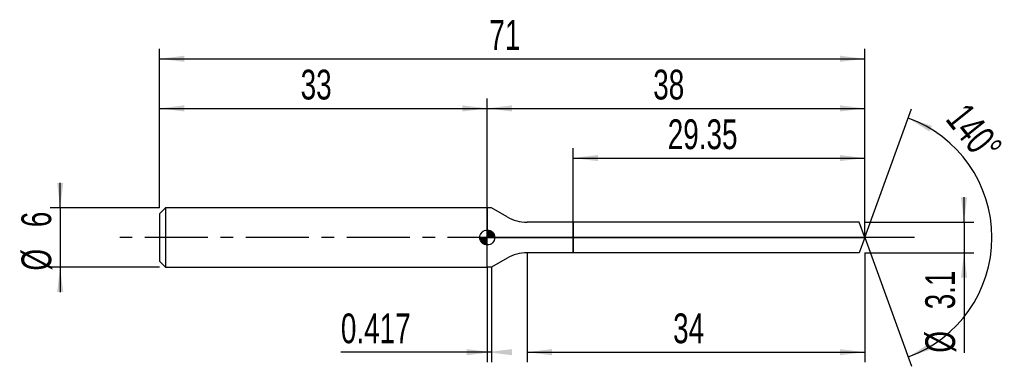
# Model space of a CAD drawing. Extents: x -14.1 to 85.1, y -13 to 21.9.
import ezdxf
from ezdxf.enums import TextEntityAlignment as Align

# ---------------------------------------------------------------- set-up
doc = ezdxf.new("R2010")
doc.units = 0
doc.linetypes.add('CENTER', pattern=[10.16, 6.35, -1.27, 1.27, -1.27])
doc.layers.get('0').update_dxf_attribs({"linetype": 'CONTINUOUS'})
for name, color, linetype in [('1', 4, 'CONTINUOUS'), ('2', 7, 'CONTINUOUS'), ('4', 2, 'CENTER'), ('CUT', 1, 'CONTINUOUS'), ('NOCUT', 7, 'CONTINUOUS'), ('SK1', 4, 'CONTINUOUS'), ('SK2', 7, 'CONTINUOUS'), ('SK4', 2, 'CENTER')]:
    doc.layers.add(name, color=color, linetype=linetype)
doc.dimstyles.new('SLDDIMSTYLE0', dxfattribs={"dimtxt": 3, "dimasz": 2.5, "dimexe": 0, "dimexo": 0.0625, "dimgap": 0.75, "dimtad": 1, "dimrnd": 1e-09, "dimzin": 12, "dimsah": 1, "dimcen": 0.09, "dimazin": 3, "dimtfac": 1, "dimtofl": 0, "dimtmove": 0, "dimatfit": 3})
doc.dimstyles.new('SLDDIMSTYLE1', dxfattribs={"dimtxt": 3, "dimasz": 2.5, "dimexe": 0, "dimexo": 0.0625, "dimgap": 0.75, "dimtad": 1, "dimrnd": 1e-09, "dimzin": 12, "dimsah": 1, "dimcen": 0.09, "dimazin": 3, "dimtfac": 1, "dimtmove": 0, "dimatfit": 3})
doc.dimstyles.new('SLDDIMSTYLE2', dxfattribs={"dimtxt": 3, "dimasz": 2.5, "dimexe": 0, "dimexo": 0.0625, "dimgap": 0.75, "dimtad": 1, "dimrnd": 1e-09, "dimsah": 1, "dimcen": 0.09, "dimazin": 3, "dimtfac": 1, "dimtofl": 0, "dimtmove": 0, "dimatfit": 3})
doc.dimstyles.new('SLDDIMSTYLE3', dxfattribs={"dimtxt": 3, "dimasz": 2.5, "dimexe": 0, "dimexo": 0.0625, "dimgap": 0.75, "dimtad": 1, "dimzin": 12, "dimsah": 1, "dimcen": 0.09, "dimazin": 3, "dimtfac": 1, "dimtofl": 0, "dimtmove": 0, "dimatfit": 3})

# ---------------------------------------------------------------- blocks, each defined once
blk = doc.blocks.new('_D')
at = {"layer": '2'}
for p, q in [((37, -1.55), (37, -12.55)), ((71, -1.55), (71, -12.55)), ((37, -11.55), (71, -11.55))]:
    blk.add_line(p, q, dxfattribs=at)
for points in [[(37, -11.55), (39.5, -11.86), (39.5, -11.24)], [(71, -11.55), (68.5, -11.24), (68.5, -11.86)]]:
    blk.add_solid(points, dxfattribs=at)
at = {"layer": '2', "width": 0.7}
blk.add_text('34', height=3, dxfattribs=at).set_placement((51.708, -11.55), align=Align.BOTTOM_LEFT)
blk = doc.blocks.new('_D_1')
at = {"layer": '2'}
for p, q in [((81, 1.55), (81, 4.05)), ((71, 1.55), (82, 1.55)), ((81, 1.55), (81, -1.55)), ((71, -1.55), (82, -1.55)), ((81, -1.55), (81, -11.602))]:
    blk.add_line(p, q, dxfattribs=at)
for points in [[(81, 1.55), (81.31, 4.05), (80.69, 4.05)], [(81, -1.55), (80.69, -4.05), (81.31, -4.05)]]:
    blk.add_solid(points, dxfattribs=at)
at = {"layer": '2', "width": 0.7}
for s, p in [('3.1', (80.992, -7.228)), ('%%c', (81, -11.602))]:
    blk.add_text(s, height=3, rotation=90, dxfattribs=at).set_placement(p, align=Align.BOTTOM_LEFT)
blk = doc.blocks.new('_D_2')
at = {"layer": '2'}
for p, q in [((33, -3), (33, -12.55)), ((33.417, -3), (33.417, -12.55)), ((33, -11.55), (18.261, -11.55)), ((33.417, -11.55), (33, -11.55))]:
    blk.add_line(p, q, dxfattribs=at)
for points in [[(33.417, -11.55), (30.917, -11.24), (30.917, -11.86)], [(33, -11.55), (35.5, -11.86), (35.5, -11.24)]]:
    blk.add_solid(points, dxfattribs=at)
at = {"layer": '2', "width": 0.7}
blk.add_text('0.417', height=3, rotation=-0.00018, dxfattribs=at).set_placement((18.261, -11.55), align=Align.BOTTOM_LEFT)
blk = doc.blocks.new('_D_3')
at = {"layer": '2'}
for p, q in [((41.65, 1.55), (41.65, 9)), ((71, 1.55), (71, 9)), ((41.65, 8), (71, 8))]:
    blk.add_line(p, q, dxfattribs=at)
for points in [[(41.65, 8), (44.15, 7.69), (44.15, 8.31)], [(71, 8), (68.5, 8.31), (68.5, 7.69)]]:
    blk.add_solid(points, dxfattribs=at)
at = {"layer": '2', "width": 0.7}
blk.add_text('29.35', height=3, dxfattribs=at).set_placement((51.169, 8), align=Align.BOTTOM_LEFT)
blk = doc.blocks.new('_D_4')
at = {"layer": '2'}
for q in [(75.721, 12.974), (75.721, -12.974)]:
    blk.add_line((71, 0), q, dxfattribs=at)
blk.add_arc((71, 0), 12.806, 289.99498, 70.00502, dxfattribs=at)
for points in [[(75.379, 12.034), (77.502, 10.678), (77.769, 11.237)], [(75.379, -12.034), (77.769, -11.237), (77.502, -10.678)]]:
    blk.add_solid(points, dxfattribs=at)
at = {"layer": '2', "width": 0.7}
blk.add_text('140°', height=3, rotation=-51.34019, dxfattribs=at).set_placement((78.337, 11.328), align=Align.BOTTOM_LEFT)
blk = doc.blocks.new('_D_5')
at = {"layer": 'SK2'}
for p, q in [((0, 3), (0, 19)), ((71, 3), (71, 19)), ((0, 18), (71, 18))]:
    blk.add_line(p, q, dxfattribs=at)
for points in [[(0, 18), (2.5, 17.69), (2.5, 18.31)], [(71, 18), (68.5, 18.31), (68.5, 17.69)]]:
    blk.add_solid(points, dxfattribs=at)
at = {"layer": 'SK2', "width": 0.7}
blk.add_text('71', height=3, dxfattribs=at).set_placement((33.208, 18), align=Align.BOTTOM_LEFT)
blk = doc.blocks.new('_D_6')
at = {"layer": 'SK2'}
for p, q in [((0, 3), (0, 14)), ((33, 3), (33, 14)), ((0, 13), (33, 13))]:
    blk.add_line(p, q, dxfattribs=at)
for points in [[(0, 13), (2.5, 12.69), (2.5, 13.31)], [(33, 13), (30.5, 13.31), (30.5, 12.69)]]:
    blk.add_solid(points, dxfattribs=at)
at = {"layer": 'SK2', "width": 0.7}
blk.add_text('33', height=3, rotation=360, dxfattribs=at).set_placement((14.208, 13), align=Align.BOTTOM_LEFT)
blk = doc.blocks.new('_D_7')
at = {"layer": 'SK2'}
for p, q in [((33, 0), (33, 14)), ((71, 0), (71, 14)), ((33, 13), (71, 13))]:
    blk.add_line(p, q, dxfattribs=at)
for points in [[(33, 13), (35.5, 12.69), (35.5, 13.31)], [(71, 13), (68.5, 13.31), (68.5, 12.69)]]:
    blk.add_solid(points, dxfattribs=at)
at = {"layer": 'SK2', "width": 0.7}
blk.add_text('38', height=3, rotation=360, dxfattribs=at).set_placement((49.708, 13), align=Align.BOTTOM_LEFT)
blk = doc.blocks.new('_D_8')
at = {"layer": 'SK2'}
for p, q in [((-10, 3), (-10, 5.5)), ((0, 3), (-11, 3)), ((-10, 3), (-10, -3)), ((0, -3), (-11, -3)), ((-10, -3), (-10, -5.5))]:
    blk.add_line(p, q, dxfattribs=at)
for points in [[(-10, 3), (-9.69, 5.5), (-10.31, 5.5)], [(-10, -3), (-10.31, -5.5), (-9.69, -5.5)]]:
    blk.add_solid(points, dxfattribs=at)
at = {"layer": 'SK2', "width": 0.7}
for s, p in [('6', (-10.008, 1.041)), ('%%c', (-10, -3.333))]:
    blk.add_text(s, height=3, rotation=90, dxfattribs=at).set_placement(p, align=Align.BOTTOM_LEFT)
blk = doc.blocks.new('*U11')
at = {"color": 0, "linetype": 'CONTINUOUS'}
for points in [[(0, 0), (0, 0.75), (0.146, 0)], [(0.146, 0), (0, 0.75), (0.146, 0.736)], [(0.146, 0), (0.146, 0.736), (0.287, 0)], [(0.287, 0), (0.146, 0.736), (0.287, 0.693)], [(0.287, 0), (0.287, 0.693), (0.417, 0)], [(0.417, 0), (0.287, 0.693), (0.417, 0.624)], [(0.417, 0), (0.417, 0.624), (0.53, 0)], [(0.53, 0), (0.417, 0.624), (0.53, 0.53)], [(0.53, 0), (0.53, 0.53), (0.624, 0)], [(0.624, 0), (0.53, 0.53), (0.624, 0.417)], [(0.624, 0), (0.624, 0.417), (0.693, 0)], [(0.693, 0), (0.624, 0.417), (0.693, 0.287)], [(0.693, 0), (0.693, 0.287), (0.736, 0)], [(0.736, 0), (0.693, 0.287), (0.736, 0.146)], [(0.736, 0), (0.736, 0.146), (0.75, 0)]]:
    blk.add_solid(points, dxfattribs=at)
blk = doc.blocks.new('*U12')
at = {"color": 0, "linetype": 'CONTINUOUS'}
for points in [[(-0.739, -0.13), (-0.75, 0), (-0.739, 0)], [(-0.739, -0.13), (-0.739, 0), (-0.705, -0.257)], [(-0.705, -0.257), (-0.739, 0), (-0.705, 0)], [(-0.705, -0.257), (-0.705, 0), (-0.65, -0.375)], [(-0.65, -0.375), (-0.705, 0), (-0.65, 0)], [(-0.65, -0.375), (-0.65, 0), (-0.575, -0.482)], [(-0.575, -0.482), (-0.65, 0), (-0.575, 0)], [(-0.575, -0.482), (-0.575, 0), (-0.482, -0.575)], [(-0.482, -0.575), (-0.575, 0), (-0.482, 0)], [(-0.482, -0.575), (-0.482, 0), (-0.375, -0.65)], [(-0.375, -0.65), (-0.482, 0), (-0.375, 0)], [(-0.375, -0.65), (-0.375, 0), (-0.257, -0.705)], [(-0.257, -0.705), (-0.375, 0), (-0.257, 0)], [(-0.257, -0.705), (-0.257, 0), (-0.13, -0.739)], [(-0.13, -0.739), (-0.257, 0), (-0.13, 0)], [(-0.13, -0.739), (-0.13, 0), (0, -0.75)], [(0, -0.75), (-0.13, 0), (0, 0)]]:
    blk.add_solid(points, dxfattribs=at)
blk = doc.blocks.new('SW_DOWELSYMBOL_0')
at = {"layer": 'SK1', "color": 0}
blk.add_circle((0, 0), 0.75, dxfattribs=at)
at = {"color": 0, "linetype": 'CONTINUOUS'}
for name in ['*U12', '*U11']:
    blk.add_blockref(name, (0, 0), dxfattribs=at)

msp = doc.modelspace()

# ---------------------------------------------------------------- linework, layer by layer
at = {"layer": '1'}
for p, q in [((33.417, 3), (33, 3)), ((33, 3), (33, 0)), ((35, 2.086), (33.417, 3)), ((41.65, 1.55), (37, 1.55)), ((70.436, 1.55), (41.65, 1.55)), ((41.65, 1.55), (41.65, 0)), ((41.65, 0), (41.65, 1.55)), ((71, 0), (70.436, 1.55)), ((33, -3), (33, 0)), ((41.65, -1.55), (41.65, 0)), ((41.65, 0), (41.65, -1.55)), ((71, 0), (70.436, -1.55)), ((41.65, -1.55), (37, -1.55)), ((70.436, -1.55), (41.65, -1.55)), ((35, -2.086), (33.417, -3)), ((33.417, -3), (33, -3))]:
    msp.add_line(p, q, dxfattribs=at)
for centre, start, end in [((37, 5.55), 239.99999, 270), ((37, -5.55), 90, 120.00001)]:
    msp.add_arc(centre, 4, start, end, dxfattribs=at)
at = {"layer": '4'}
msp.add_line((71, 0), (33, 0), dxfattribs=at)
at = {"layer": 'CUT'}
for p, q in [((70.436, 1.55), (41.65, 1.55)), ((41.65, 1.55), (41.65, 0)), ((71, 0), (70.436, 1.55)), ((41.65, 0), (71, 0))]:
    msp.add_line(p, q, dxfattribs=at)
at = {"layer": 'NOCUT'}
for p, q in [((33.417, 3), (33, 3)), ((33, 3), (33, 0)), ((35, 2.086), (33.417, 3)), ((41.65, 1.55), (37, 1.55)), ((41.65, 0), (41.65, 1.55)), ((33, 0), (41.65, 0))]:
    msp.add_line(p, q, dxfattribs=at)
msp.add_arc((37, 5.55), 4, 239.99999, 270, dxfattribs=at)
at = {"layer": 'SK1'}
for p, q in [((0.6, 3), (0, 2.4)), ((33, 3), (0.6, 3)), ((0.6, 3), (0.6, -3)), ((0, 2.4), (0, 0)), ((0, 0), (0, -2.4)), ((0, -2.4), (0.6, -3)), ((0.6, -3), (33, -3))]:
    msp.add_line(p, q, dxfattribs=at)
msp.add_circle((33, 0), 0.75, dxfattribs=at)
at = {"layer": 'SK4'}
msp.add_line((76, 0), (-5, 0), dxfattribs=at)

# ---------------------------------------------------------------- block references
at = {"layer": 'SK1'}
msp.add_blockref('SW_DOWELSYMBOL_0', (33, 0), dxfattribs=at)

# ---------------------------------------------------------------- texts
at = {"layer": 'SK2', "width": 0.7}
msp.add_text('AP1', height=0.05, dxfattribs=at).set_placement((33, -0.018), align=Align.BOTTOM_LEFT)

# ---------------------------------------------------------------- dimensions: what is measured, and where the dimension line sits
at = {"layer": '2'}
dim = msp.add_angular_dim_2l(base=(83.806, 0), line1=((71, 0), (70.436, 1.55)), line2=((70.436, -1.55), (71, 0)), dimstyle='SLDDIMSTYLE3', dxfattribs=at)
dim.commit()
dim.dimension.update_dxf_attribs({"geometry": '_D_4', "text_midpoint": (81, 8), "dimtype": 162})
for base, p1, p2, picture, middle in [((71, 8), (41.65, 1.55), (71, 1.55), '_D_3', (56.325, 8)), ((71, -11.55), (37, -1.55), (71, -1.55), '_D', (54, -11.55))]:
    dim = msp.add_linear_dim(base=base, p1=p1, p2=p2, dimstyle='SLDDIMSTYLE0', dxfattribs=at)
    dim.commit()
    dim.dimension.update_dxf_attribs({"geometry": picture, "text_midpoint": middle, "dimtype": 160})
dim = msp.add_linear_dim(base=(81, -1.55), p1=(71, 1.55), p2=(71, -1.55), angle=90, text='%%c<>', dimstyle='SLDDIMSTYLE1', dxfattribs=at)
dim.commit()
dim.dimension.update_dxf_attribs({"geometry": '_D_1', "text_midpoint": (81, -6.55), "dimtype": 160})
dim = msp.add_linear_dim(base=(33, -11.55), p1=(33.417, -3), p2=(33, -3), angle=359.99982, dimstyle='SLDDIMSTYLE2', dxfattribs=at)
dim.commit()
dim.dimension.update_dxf_attribs({"geometry": '_D_2', "text_midpoint": (23.417, -11.55), "dimtype": 160})
at = {"layer": 'SK2'}
dim = msp.add_linear_dim(base=(71, 18), p1=(0, 3), p2=(71, 3), dimstyle='SLDDIMSTYLE0', dxfattribs=at)
dim.commit()
dim.dimension.update_dxf_attribs({"geometry": '_D_5', "text_midpoint": (35.5, 18), "dimtype": 160})
for base, p1, p2, picture, middle in [((33, 13), (0, 3), (33, 3), '_D_6', (16.5, 13)), ((71, 13), (33, 0), (71, 0), '_D_7', (52, 13))]:
    dim = msp.add_linear_dim(base=base, p1=p1, p2=p2, angle=360, dimstyle='SLDDIMSTYLE0', dxfattribs=at)
    dim.commit()
    dim.dimension.update_dxf_attribs({"geometry": picture, "text_midpoint": middle, "dimtype": 160})
dim = msp.add_linear_dim(base=(-10, -3), p1=(0, 3), p2=(0, -3), angle=90, text='%%c<>', dimstyle='SLDDIMSTYLE1', dxfattribs=at)
dim.commit()
dim.dimension.update_dxf_attribs({"geometry": '_D_8', "text_midpoint": (-10, 0), "dimtype": 160})

doc.saveas('drawing.dxf')
